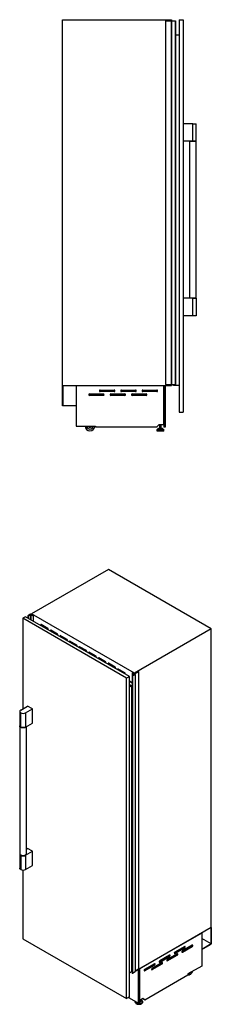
# Model space of a CAD drawing. Header units: millimetres. Extents: x 61 to 324, y 22 to 276.
# Tile 2 of 2: x 274 to 324, y 22 to 276. Entities that reach past the tile are written whole.
import ezdxf

# ---------------------------------------------------------------- set-up
doc = ezdxf.new("R2010")
doc.units = ezdxf.units.MM

msp = doc.modelspace()

# ---------------------------------------------------------------- linework, layer by layer
at = {"color": 7, "linetype": 'Continuous', "lineweight": 25}
for p, q in [((285.35, 181.69), (285.35, 276.04)), ((285.35, 276.04), (313.35, 276.04)), ((311.85, 275.79), (311.85, 181.94)), ((311.85, 275.79), (313.32, 275.79)), ((313.32, 275.79), (313.32, 181.94)), ((313.32, 275.79), (313.37, 275.79)), ((313.35, 276.04), (313.35, 275.79)), ((313.37, 275.79), (313.37, 181.94)), ((313.37, 275.79), (314.36, 275.79)), ((314.36, 275.79), (314.36, 181.94)), ((314.36, 275.79), (314.37, 275.79)), ((314.37, 275.79), (314.37, 181.94)), ((314.37, 275.79), (314.38, 275.79)), ((314.38, 275.79), (314.38, 181.94)), ((314.38, 275.79), (314.39, 275.79)), ((314.39, 181.94), (314.39, 275.79)), ((315.35, 276.04), (315.35, 174.84)), ((315.35, 276.04), (316.35, 276.04)), ((316.35, 276.04), (316.35, 174.84)), ((315.35, 272.04), (314.39, 272.04)), ((318.85, 249.19), (316.35, 249.19)), ((318.85, 244.69), (318.85, 249.19)), ((318.85, 249.19), (319.72, 249.19)), ((319.72, 244.69), (319.72, 249.19)), ((318.85, 244.69), (316.35, 244.69)), ((317.97, 244.69), (317.97, 244.59)), ((317.97, 244.59), (317.97, 204.29)), ((319.72, 244.59), (317.97, 244.59)), ((319.72, 244.69), (318.85, 244.69)), ((319.72, 244.59), (319.72, 244.69)), ((319.72, 204.29), (319.72, 244.59)), ((318.85, 204.19), (316.35, 204.19)), ((317.97, 204.29), (317.97, 204.19)), ((317.97, 204.29), (319.72, 204.29)), ((318.85, 199.69), (318.85, 204.19)), ((318.85, 204.19), (319.72, 204.19)), ((319.72, 204.19), (319.72, 204.29)), ((319.72, 204.19), (319.72, 199.69)), ((318.85, 199.69), (316.35, 199.69)), ((319.72, 199.69), (318.85, 199.69)), ((285.35, 181.69), (313.35, 181.69)), ((285.35, 176.47), (285.35, 181.69)), ((285.35, 181.69), (285.4, 181.69)), ((285.4, 181.69), (285.4, 176.52)), ((288.83, 181.68), (288.83, 181.69)), ((288.83, 181.68), (288.83, 171.25)), ((288.83, 181.68), (311.35, 181.68)), ((295, 180.53), (298.6, 180.53)), ((300.5, 180.53), (304.1, 180.53)), ((306, 180.53), (309.6, 180.53)), ((311.35, 181.68), (311.35, 181.69)), ((311.35, 171.66), (311.35, 181.68)), ((311.4, 181.69), (311.4, 170.94)), ((311.75, 181.69), (311.75, 170.94)), ((311.85, 181.94), (313.32, 181.94)), ((313.32, 181.94), (313.37, 181.94)), ((313.35, 181.94), (313.35, 181.69)), ((313.37, 181.94), (314.36, 181.94)), ((313.85, 181.74), (313.85, 181.94)), ((315.35, 181.74), (313.85, 181.74)), ((314.36, 181.94), (314.37, 181.94)), ((314.37, 181.94), (314.38, 181.94)), ((314.38, 181.94), (314.39, 181.94)), ((292.25, 179.53), (295.85, 179.53)), ((295.85, 179.13), (292.25, 179.13)), ((298.6, 180.13), (295, 180.13)), ((297.75, 179.53), (301.35, 179.53)), ((301.35, 179.13), (297.75, 179.13)), ((304.1, 180.13), (300.5, 180.13)), ((303.25, 179.53), (306.85, 179.53)), ((306.85, 179.13), (303.25, 179.13)), ((309.6, 180.13), (306, 180.13)), ((288.83, 176.47), (285.35, 176.47)), ((285.4, 176.52), (288.83, 176.52)), ((288.83, 176.52), (288.83, 176.47)), ((315.35, 174.84), (316.35, 174.84)), ((288.83, 171.25), (293.83, 171.25)), ((293.83, 171.25), (293.83, 170.96)), ((309.5, 170.96), (293.83, 170.96)), ((309.5, 170.96), (310.2, 171.66)), ((309.55, 170.21), (309.55, 170.12)), ((309.85, 170.56), (309.57, 170.27)), ((309.91, 170.58), (311.08, 170.58)), ((310.08, 170.74), (310.08, 170.58)), ((310.08, 170.74), (310.91, 170.74)), ((310.2, 171.66), (311.35, 171.66)), ((310.25, 171.66), (310.25, 170.74)), ((310.74, 170.74), (310.74, 171.66)), ((310.91, 170.58), (310.91, 170.74)), ((311.41, 170.27), (311.13, 170.56)), ((311.75, 170.94), (311.4, 170.94)), ((311.43, 170.12), (311.43, 170.21)), ((309.63, 170.04), (311.36, 170.04)), ((297.15, 134.25), (277.36, 122.82)), ((323.6, 118.98), (297.15, 134.25)), ((275.8, 122.08), (275.09, 121.67)), ((302.53, 106.65), (275.8, 122.08)), ((277.11, 122.73), (276.41, 122.33)), ((276.41, 122.33), (276.47, 122.29)), ((276.41, 122.33), (276.41, 121.73)), ((276.47, 122.28), (276.47, 121.7)), ((276.47, 122.28), (276.47, 122.28)), ((276.54, 122.33), (277.07, 122.63)), ((276.54, 121.65), (276.54, 122.28)), ((277.25, 122.65), (277.11, 122.73)), ((277.14, 122.63), (277.77, 122.27)), ((277.36, 122.67), (277.32, 122.65)), ((277.34, 122.6), (277.36, 122.61)), ((277.34, 122.6), (277.34, 122.57)), ((277.41, 122.52), (277.34, 122.56)), ((303.8, 107.55), (277.36, 122.82)), ((277.36, 122.82), (277.36, 122.56)), ((277.47, 122.48), (277.53, 122.51)), ((277.51, 122.45), (277.47, 122.48)), ((277.5, 122.53), (277.48, 122.52)), ((277.53, 122.51), (277.5, 122.53)), ((277.52, 122.45), (277.51, 122.45)), ((277.7, 122.35), (277.52, 122.45)), ((277.53, 122.51), (277.53, 122.45)), ((277.74, 122.33), (277.73, 122.35)), ((277.78, 122.3), (277.74, 122.33)), ((277.77, 122.27), (277.8, 122.27)), ((277.77, 122.27), (277.77, 120.94)), ((277.8, 122.28), (277.78, 122.3)), ((277.8, 122.27), (277.8, 120.93)), ((277.81, 120.92), (277.81, 122.28)), ((301.82, 106.24), (275.09, 121.67)), ((275.09, 121.67), (275.09, 98.32)), ((281.56, 119.04), (279.79, 120.06)), ((279.83, 119.92), (279.79, 119.9)), ((279.79, 119.9), (281.56, 118.88)), ((279.83, 119.92), (281.6, 118.9)), ((281.6, 118.9), (281.56, 118.88)), ((284.04, 117.61), (282.27, 118.63)), ((282.3, 118.49), (282.27, 118.47)), ((282.27, 118.47), (284.04, 117.45)), ((282.3, 118.49), (284.07, 117.47)), ((284.07, 117.47), (284.04, 117.45)), ((286.51, 116.18), (284.74, 117.2)), ((284.78, 117.06), (284.74, 117.04)), ((284.74, 117.04), (286.51, 116.02)), ((284.78, 117.06), (286.55, 116.04)), ((323.6, 118.98), (303.8, 107.55)), ((323.6, 41.94), (323.6, 118.98)), ((286.55, 116.04), (286.51, 116.02)), ((288.99, 114.75), (287.22, 115.77)), ((287.25, 115.63), (287.22, 115.61)), ((287.22, 115.61), (288.99, 114.59)), ((287.25, 115.63), (289.02, 114.61)), ((289.02, 114.61), (288.99, 114.59)), ((291.46, 113.33), (289.69, 114.35)), ((289.73, 114.2), (289.69, 114.18)), ((289.69, 114.18), (291.46, 113.16)), ((289.73, 114.2), (291.5, 113.18)), ((291.5, 113.18), (291.46, 113.16)), ((293.94, 111.9), (292.17, 112.92)), ((292.2, 112.77), (292.17, 112.75)), ((292.17, 112.75), (293.94, 111.73)), ((292.2, 112.77), (293.97, 111.75)), ((293.97, 111.75), (293.94, 111.73)), ((296.41, 110.47), (294.64, 111.49)), ((294.68, 111.35), (294.64, 111.32)), ((294.64, 111.32), (296.41, 110.3)), ((294.68, 111.35), (296.45, 110.32)), ((296.45, 110.32), (296.41, 110.3)), ((298.89, 109.04), (297.12, 110.06)), ((297.15, 109.92), (297.12, 109.9)), ((297.12, 109.9), (298.89, 108.88)), ((297.15, 109.92), (298.92, 108.9)), ((298.92, 108.9), (298.89, 108.88)), ((301.36, 107.61), (299.59, 108.63)), ((299.63, 108.49), (299.59, 108.47)), ((299.59, 108.47), (301.36, 107.45)), ((299.63, 108.49), (301.4, 107.47)), ((301.4, 107.47), (301.36, 107.45)), ((302.53, 106.65), (301.82, 106.24)), ((302.53, 24.02), (302.53, 106.65)), ((303.21, 107.6), (303.2, 107.59)), ((303.2, 107.59), (303.84, 107.22)), ((303.2, 107.59), (303.2, 106.86)), ((303.2, 106.85), (303.2, 30.22)), ((303.21, 106.83), (303.21, 30.2)), ((303.27, 107.59), (303.23, 107.6)), ((303.23, 106.83), (303.23, 106.84)), ((303.23, 106.84), (303.23, 30.2)), ((303.23, 106.83), (303.23, 30.2)), ((303.25, 106.84), (303.31, 106.8)), ((303.25, 106.84), (303.25, 30.2)), ((303.31, 107.57), (303.27, 107.59)), ((303.34, 107.56), (303.31, 107.57)), ((303.31, 106.8), (304.01, 107.2)), ((303.84, 107.18), (303.31, 106.88)), ((303.31, 106.8), (303.31, 30.17)), ((303.35, 107.54), (303.35, 107.56)), ((303.53, 107.44), (303.35, 107.55)), ((303.52, 107.44), (303.53, 107.44)), ((303.56, 107.41), (303.52, 107.44)), ((303.53, 107.44), (303.53, 107.43)), ((303.62, 107.45), (303.56, 107.41)), ((303.66, 107.43), (303.62, 107.45)), ((303.64, 107.42), (303.66, 107.43)), ((303.64, 107.42), (303.64, 107.38)), ((303.72, 107.34), (303.65, 107.38)), ((303.66, 107.43), (303.66, 107.37)), ((304.86, 107.96), (303.78, 107.33)), ((303.8, 107.55), (303.8, 107.35)), ((303.87, 107.32), (304.91, 107.93)), ((304.01, 107.2), (303.87, 107.28)), ((304.01, 107.2), (304.01, 30.57)), ((304.91, 107.93), (304.86, 107.96)), ((304.91, 107.93), (304.91, 31.29)), ((301.82, 23.61), (301.82, 106.24)), ((303.2, 105.04), (302.53, 105.43)), ((302.53, 105.42), (303.2, 105.03)), ((302.53, 104.61), (303.06, 104.3)), ((302.53, 104), (303.06, 104.3)), ((303.06, 104.3), (303.06, 30.57)), ((274.56, 98.01), (276.33, 99.03)), ((277.57, 98.32), (276.33, 99.03)), ((274.31, 97.66), (274.31, 93.98)), ((274.56, 93.63), (274.56, 97.3)), ((275.8, 97.3), (277.57, 98.32)), ((275.8, 97.3), (275.8, 93.63)), ((277.57, 94.65), (277.57, 98.32)), ((274.31, 93.98), (274.31, 93.9)), ((275.8, 93.63), (277.57, 94.65)), ((274.31, 93.9), (274.31, 60.99)), ((276.06, 60.99), (276.06, 93.77)), ((274.31, 60.99), (274.31, 60.91)), ((275.8, 60.56), (277.57, 61.58)), ((276.06, 62.13), (276.33, 62.29)), ((276.06, 60.91), (276.06, 60.99)), ((277.57, 61.58), (276.33, 62.29)), ((277.57, 57.9), (277.57, 61.58)), ((274.31, 60.91), (274.31, 57.24)), ((274.56, 60.56), (274.56, 56.88)), ((275.8, 60.56), (275.8, 56.88)), ((275.09, 56.74), (275.09, 39.04)), ((275.8, 56.88), (277.57, 57.9)), ((323.6, 41.94), (304.01, 30.63)), ((323.6, 41.94), (323.56, 41.92)), ((323.56, 41.92), (323.56, 37.69)), ((323.6, 37.67), (323.6, 41.94)), ((275.09, 39.04), (301.82, 23.61)), ((321.13, 40.51), (305.21, 31.32)), ((321.14, 40.51), (305.22, 31.32)), ((321.13, 40.51), (321.14, 40.51)), ((321.13, 40.51), (321.13, 40.51)), ((321.14, 40.51), (321.14, 31.99)), ((323.56, 37.69), (321.14, 39.09)), ((314.09, 35.38), (316.6, 36.83)), ((316.78, 37.05), (314.23, 35.58)), ((314.23, 35.26), (316.78, 36.73)), ((316.04, 35.69), (318.54, 37.13)), ((318.72, 37.36), (316.18, 35.89)), ((316.18, 35.56), (318.72, 37.03)), ((316.6, 36.83), (316.78, 36.73)), ((318.54, 37.13), (318.72, 37.03)), ((323.56, 37.69), (321.14, 36.29)), ((321.14, 36.25), (323.6, 37.67)), ((321.14, 36.29), (321.14, 36.25)), ((310.2, 33.14), (312.71, 34.58)), ((312.89, 34.81), (310.34, 33.34)), ((310.34, 33.01), (312.89, 34.48)), ((312.15, 33.44), (314.65, 34.89)), ((314.83, 35.11), (312.29, 33.64)), ((312.29, 33.32), (314.83, 34.79)), ((312.71, 34.58), (312.89, 34.48)), ((314.65, 34.89), (314.83, 34.79)), ((302.53, 30.26), (303.06, 30.57)), ((303.06, 30.94), (303.2, 30.85)), ((303.31, 30.17), (304.01, 30.57)), ((304.01, 30.77), (304.91, 31.29)), ((304.9, 22.4), (304.9, 31.14)), ((305.14, 22.55), (305.14, 31.28)), ((305.21, 31.32), (305.21, 31.32)), ((305.21, 31.32), (305.22, 31.32)), ((305.22, 23.13), (305.22, 31.32)), ((306.32, 30.89), (308.82, 32.34)), ((309, 32.56), (306.45, 31.09)), ((306.45, 30.77), (309, 32.24)), ((308.26, 31.2), (310.77, 32.64)), ((310.94, 32.87), (308.4, 31.4)), ((308.4, 31.07), (310.94, 32.54)), ((308.82, 32.34), (309, 32.24)), ((310.77, 32.64), (310.94, 32.54)), ((321.14, 31.99), (317.6, 29.95)), ((303.23, 30.2), (303.23, 30.2)), ((303.25, 30.2), (303.31, 30.17)), ((306.52, 23.31), (317.6, 29.71)), ((317.6, 29.95), (317.6, 29.71)), ((302.53, 24.02), (301.82, 23.61)), ((302.32, 23.89), (304.9, 22.4)), ((305.14, 23.17), (305.22, 23.13)), ((306.02, 23.6), (305.22, 23.13)), ((305.4, 23.08), (305.4, 23.21)), ((305.66, 23.19), (305.49, 23.29)), ((306.52, 23.31), (306.02, 23.6)), ((306.02, 23.6), (306.52, 23.31)), ((304.05, 22.78), (304.05, 22.7)), ((304.05, 22.76), (304.05, 22.78)), ((304.05, 22.69), (304.05, 22.7)), ((304.9, 22.4), (305.14, 22.55)), ((305.93, 22.7), (305.93, 22.78))]:
    msp.add_line(p, q, dxfattribs=at)
at = {"color": 8, "linetype": 'Continuous', "lineweight": 25}
for p, q in [((309.55, 170.21), (311.43, 170.21)), ((309.57, 170.27), (311.41, 170.27)), ((309.85, 170.56), (311.13, 170.56)), ((309.55, 170.12), (311.43, 170.12)), ((276.47, 122.29), (276.47, 122.28)), ((276.47, 122.27), (276.47, 121.69)), ((276.53, 122.27), (276.53, 121.66)), ((276.54, 122.33), (276.54, 121.65)), ((277.07, 122.63), (277.07, 121.35)), ((277.14, 122.63), (277.14, 121.31)), ((303.35, 107.55), (303.35, 107.55)), ((303.84, 107.22), (303.84, 107.18)), ((303.87, 107.32), (303.87, 107.28)), ((316.03, 35.64), (316.18, 35.56)), ((310.2, 33.09), (310.34, 33.01)), ((312.14, 33.4), (312.29, 33.32)), ((314.09, 35.34), (314.23, 35.26)), ((306.31, 30.85), (306.45, 30.77)), ((308.26, 31.15), (308.4, 31.07))]:
    msp.add_line(p, q, dxfattribs=at)
at = {"color": 7, "linetype": 'Continuous', "lineweight": 25, "flags": 128}
for points in [[(276.47, 122.28), (276.47, 122.28), (276.47, 122.28), (276.47, 122.28), (276.47, 122.28), (276.47, 122.28), (276.47, 122.27), (276.47, 122.27), (276.47, 122.27)], [(276.54, 122.29), (276.53, 122.29), (276.53, 122.3), (276.53, 122.3), (276.53, 122.31), (276.53, 122.31), (276.53, 122.32), (276.54, 122.32), (276.54, 122.33)], [(276.53, 122.27), (276.53, 122.27), (276.53, 122.27), (276.54, 122.28), (276.54, 122.28), (276.54, 122.28), (276.54, 122.28), (276.54, 122.29), (276.54, 122.29)], [(277.34, 122.56), (277.34, 122.57), (277.33, 122.57), (277.33, 122.58), (277.33, 122.58), (277.33, 122.59), (277.33, 122.59), (277.33, 122.6), (277.34, 122.6)], [(277.8, 122.27), (277.8, 122.27), (277.8, 122.27), (277.8, 122.27), (277.81, 122.28), (277.81, 122.28), (277.81, 122.28), (277.8, 122.28), (277.8, 122.28)], [(279.79, 120.06), (279.77, 120.07), (279.74, 120.07), (279.73, 120.05), (279.72, 120.02), (279.73, 119.99), (279.74, 119.95), (279.77, 119.92), (279.79, 119.9)], [(281.56, 118.88), (281.59, 118.87), (281.61, 118.87), (281.63, 118.89), (281.63, 118.92), (281.63, 118.95), (281.61, 118.99), (281.59, 119.02), (281.56, 119.04)], [(281.6, 118.9), (281.62, 118.89), (281.63, 118.89)], [(282.27, 118.63), (282.24, 118.64), (282.22, 118.64), (282.2, 118.62), (282.2, 118.59), (282.2, 118.56), (282.22, 118.52), (282.24, 118.49), (282.27, 118.47)], [(284.04, 117.45), (284.06, 117.44), (284.09, 117.44), (284.1, 117.46), (284.11, 117.49), (284.1, 117.52), (284.09, 117.56), (284.06, 117.59), (284.04, 117.61)], [(284.07, 117.47), (284.1, 117.46), (284.1, 117.46)], [(284.74, 117.2), (284.72, 117.21), (284.69, 117.21), (284.68, 117.19), (284.67, 117.16), (284.68, 117.13), (284.69, 117.09), (284.72, 117.06), (284.74, 117.04)], [(286.51, 116.02), (286.54, 116.01), (286.56, 116.01), (286.58, 116.03), (286.58, 116.06), (286.58, 116.09), (286.56, 116.13), (286.54, 116.16), (286.51, 116.18)], [(286.55, 116.04), (286.57, 116.03), (286.58, 116.03)], [(287.22, 115.77), (287.19, 115.78), (287.17, 115.78), (287.15, 115.76), (287.15, 115.73), (287.15, 115.7), (287.17, 115.66), (287.19, 115.63), (287.22, 115.61)], [(288.99, 114.59), (289.01, 114.58), (289.04, 114.59), (289.05, 114.6), (289.06, 114.63), (289.05, 114.67), (289.04, 114.7), (289.01, 114.73), (288.99, 114.75)], [(289.02, 114.61), (289.05, 114.6), (289.05, 114.6)], [(289.69, 114.35), (289.67, 114.36), (289.64, 114.35), (289.63, 114.33), (289.62, 114.3), (289.63, 114.27), (289.64, 114.24), (289.67, 114.2), (289.69, 114.18)], [(291.46, 113.16), (291.49, 113.15), (291.51, 113.16), (291.53, 113.17), (291.53, 113.2), (291.53, 113.24), (291.51, 113.27), (291.49, 113.3), (291.46, 113.33)], [(291.5, 113.18), (291.52, 113.17), (291.53, 113.17)], [(292.17, 112.92), (292.14, 112.93), (292.12, 112.92), (292.1, 112.9), (292.1, 112.88), (292.1, 112.84), (292.12, 112.81), (292.14, 112.78), (292.17, 112.75)], [(293.94, 111.73), (293.96, 111.72), (293.99, 111.73), (294, 111.75), (294.01, 111.77), (294, 111.81), (293.99, 111.84), (293.96, 111.87), (293.94, 111.9)], [(293.97, 111.75), (294, 111.74), (294, 111.74)], [(294.64, 111.49), (294.62, 111.5), (294.59, 111.49), (294.58, 111.48), (294.57, 111.45), (294.58, 111.41), (294.59, 111.38), (294.62, 111.35), (294.64, 111.32)], [(296.41, 110.3), (296.44, 110.3), (296.46, 110.3), (296.48, 110.32), (296.48, 110.35), (296.48, 110.38), (296.46, 110.41), (296.44, 110.45), (296.41, 110.47)], [(296.45, 110.32), (296.47, 110.32), (296.48, 110.32)], [(297.12, 110.06), (297.09, 110.07), (297.07, 110.06), (297.05, 110.05), (297.05, 110.02), (297.05, 109.98), (297.07, 109.95), (297.09, 109.92), (297.12, 109.9)], [(298.89, 108.88), (298.91, 108.87), (298.94, 108.87), (298.95, 108.89), (298.96, 108.92), (298.95, 108.95), (298.94, 108.99), (298.91, 109.02), (298.89, 109.04)], [(298.92, 108.9), (298.95, 108.89), (298.95, 108.89)], [(299.59, 108.63), (299.57, 108.64), (299.54, 108.64), (299.53, 108.62), (299.52, 108.59), (299.53, 108.56), (299.54, 108.52), (299.57, 108.49), (299.59, 108.47)], [(301.36, 107.45), (301.39, 107.44), (301.41, 107.44), (301.43, 107.46), (301.43, 107.49), (301.43, 107.52), (301.41, 107.56), (301.39, 107.59), (301.36, 107.61)], [(301.4, 107.47), (301.42, 107.46), (301.43, 107.46)], [(303.35, 107.55), (303.35, 107.56), (303.35, 107.56), (303.35, 107.56), (303.35, 107.56), (303.35, 107.56), (303.35, 107.56), (303.34, 107.56), (303.34, 107.56)], [(303.65, 107.38), (303.64, 107.38), (303.64, 107.39), (303.64, 107.39), (303.63, 107.4), (303.63, 107.4), (303.63, 107.41), (303.64, 107.41), (303.64, 107.42)], [(274.56, 98.01), (274.48, 97.96), (274.41, 97.9), (274.36, 97.83), (274.33, 97.76), (274.31, 97.69), (274.31, 97.62), (274.33, 97.55), (274.36, 97.48), (274.41, 97.41), (274.48, 97.35), (274.56, 97.3)], [(274.56, 93.63), (274.48, 93.68), (274.41, 93.74), (274.36, 93.81), (274.33, 93.88), (274.31, 93.95), (274.31, 93.98)], [(275.8, 93.63), (275.71, 93.58), (275.6, 93.54), (275.49, 93.51), (275.37, 93.49), (275.24, 93.48), (275.12, 93.48), (274.99, 93.49), (274.87, 93.51), (274.76, 93.54), (274.66, 93.58), (274.56, 93.63), (274.48, 93.68), (274.41, 93.74), (274.36, 93.81), (274.33, 93.88), (274.31, 93.95), (274.31, 93.98)], [(276.02, 93.75), (276, 93.72), (275.95, 93.66), (275.88, 93.6), (275.8, 93.54), (275.71, 93.5), (275.6, 93.46), (275.49, 93.43), (275.37, 93.41), (275.24, 93.4), (275.12, 93.4), (274.99, 93.41), (274.87, 93.43), (274.76, 93.46), (274.66, 93.5), (274.56, 93.54), (274.48, 93.6), (274.41, 93.66), (274.36, 93.72), (274.33, 93.79), (274.31, 93.86), (274.31, 93.9)], [(276.02, 93.75), (276, 93.72), (275.95, 93.66), (275.88, 93.6), (275.8, 93.54), (275.71, 93.5), (275.6, 93.46), (275.49, 93.43), (275.37, 93.41), (275.24, 93.4), (275.12, 93.4), (274.99, 93.41), (274.87, 93.43), (274.76, 93.46), (274.66, 93.5), (274.56, 93.54), (274.48, 93.6), (274.41, 93.66), (274.36, 93.72), (274.33, 93.79), (274.31, 93.86), (274.31, 93.9)], [(274.31, 60.99), (274.31, 60.96), (274.33, 60.89), (274.36, 60.82), (274.41, 60.75), (274.48, 60.69), (274.56, 60.64)], [(274.31, 60.99), (274.31, 60.96), (274.33, 60.89), (274.36, 60.82), (274.41, 60.75), (274.48, 60.69), (274.56, 60.64)], [(274.56, 60.64), (274.66, 60.59), (274.76, 60.55), (274.87, 60.52), (274.99, 60.5), (275.12, 60.49), (275.24, 60.49), (275.37, 60.5), (275.49, 60.52), (275.6, 60.55), (275.71, 60.59), (275.8, 60.64), (275.88, 60.69), (275.95, 60.75), (276, 60.82), (276.04, 60.89), (276.05, 60.96), (276.06, 60.99)], [(274.56, 60.64), (274.66, 60.59), (274.76, 60.55), (274.87, 60.52), (274.99, 60.5), (275.12, 60.49), (275.24, 60.49), (275.37, 60.5), (275.49, 60.52), (275.6, 60.55), (275.71, 60.59), (275.8, 60.64), (275.88, 60.69), (275.95, 60.75), (276, 60.82), (276.04, 60.89), (276.05, 60.96), (276.06, 60.99)], [(274.31, 60.91), (274.31, 60.88), (274.33, 60.81), (274.36, 60.74), (274.41, 60.67), (274.48, 60.61), (274.56, 60.56)], [(274.31, 60.91), (274.31, 60.88), (274.33, 60.81), (274.36, 60.74), (274.41, 60.67), (274.48, 60.61), (274.56, 60.56)], [(274.56, 60.56), (274.66, 60.51), (274.76, 60.47), (274.87, 60.44), (274.99, 60.42), (275.12, 60.41), (275.24, 60.41), (275.37, 60.42), (275.49, 60.44), (275.6, 60.47), (275.71, 60.51), (275.8, 60.56), (275.88, 60.61), (275.95, 60.67), (276, 60.74), (276.04, 60.81), (276.05, 60.88), (276.06, 60.91)], [(274.56, 56.88), (274.48, 56.94), (274.41, 57), (274.36, 57.06), (274.33, 57.13), (274.31, 57.2), (274.31, 57.24)], [(314.23, 35.58), (314.19, 35.55), (314.15, 35.5), (314.12, 35.45), (314.1, 35.39), (314.09, 35.34), (314.1, 35.29), (314.12, 35.26), (314.15, 35.24), (314.19, 35.24), (314.23, 35.26)], [(316.18, 35.89), (316.13, 35.86), (316.09, 35.81), (316.06, 35.76), (316.04, 35.7), (316.03, 35.64), (316.04, 35.6), (316.06, 35.56), (316.09, 35.55), (316.13, 35.54), (316.18, 35.56)], [(316.78, 36.73), (316.82, 36.76), (316.86, 36.8), (316.89, 36.86), (316.91, 36.92), (316.92, 36.97), (316.91, 37.02), (316.89, 37.05), (316.86, 37.07), (316.82, 37.07), (316.78, 37.05)], [(318.72, 37.03), (318.76, 37.06), (318.8, 37.11), (318.84, 37.16), (318.86, 37.22), (318.86, 37.28), (318.86, 37.32), (318.84, 37.36), (318.8, 37.37), (318.76, 37.38), (318.72, 37.36)], [(310.34, 33.34), (310.3, 33.3), (310.26, 33.26), (310.23, 33.2), (310.21, 33.15), (310.2, 33.09), (310.21, 33.05), (310.23, 33.01), (310.26, 32.99), (310.3, 32.99), (310.34, 33.01)], [(312.29, 33.64), (312.24, 33.61), (312.2, 33.56), (312.17, 33.51), (312.15, 33.45), (312.14, 33.4), (312.15, 33.35), (312.17, 33.32), (312.2, 33.3), (312.24, 33.3), (312.29, 33.32)], [(312.89, 34.48), (312.93, 34.51), (312.97, 34.56), (313, 34.61), (313.02, 34.67), (313.03, 34.73), (313.02, 34.77), (313, 34.81), (312.97, 34.82), (312.93, 34.82), (312.89, 34.81)], [(314.83, 34.79), (314.88, 34.82), (314.91, 34.87), (314.95, 34.92), (314.97, 34.98), (314.97, 35.03), (314.97, 35.08), (314.95, 35.11), (314.91, 35.13), (314.88, 35.13), (314.83, 35.11)], [(306.45, 31.09), (306.41, 31.06), (306.37, 31.01), (306.34, 30.96), (306.32, 30.9), (306.31, 30.85), (306.32, 30.8), (306.34, 30.77), (306.37, 30.75), (306.41, 30.75), (306.45, 30.77)], [(308.4, 31.4), (308.35, 31.37), (308.31, 31.32), (308.28, 31.26), (308.26, 31.21), (308.26, 31.15), (308.26, 31.11), (308.28, 31.07), (308.31, 31.05), (308.35, 31.05), (308.4, 31.07)], [(309, 32.24), (309.04, 32.27), (309.08, 32.31), (309.11, 32.37), (309.13, 32.43), (309.14, 32.48), (309.13, 32.53), (309.11, 32.56), (309.08, 32.58), (309.04, 32.58), (309, 32.56)], [(310.94, 32.54), (310.99, 32.57), (311.03, 32.62), (311.06, 32.67), (311.08, 32.73), (311.08, 32.79), (311.08, 32.83), (311.06, 32.87), (311.03, 32.88), (310.99, 32.89), (310.94, 32.87)], [(317.6, 29.74), (317.61, 29.73), (317.7, 29.71), (317.8, 29.71), (317.9, 29.72), (318, 29.75), (318.11, 29.8), (318.22, 29.86), (318.33, 29.94), (318.43, 30.03), (318.53, 30.13), (318.63, 30.25), (318.72, 30.37), (318.8, 30.5), (318.87, 30.64), (318.89, 30.69)], [(317.83, 30.08), (317.87, 30.07), (317.95, 30.08), (318.03, 30.1), (318.12, 30.13), (318.21, 30.18), (318.29, 30.25), (318.38, 30.32), (318.46, 30.41), (318.5, 30.46)], [(305.4, 23.24), (305.4, 23.2), (305.39, 23.15), (305.36, 23.1), (305.31, 23.06), (305.25, 23.02), (305.18, 23), (305.14, 22.99)], [(305.4, 23.08), (305.4, 23.07), (305.39, 23.02), (305.36, 22.97), (305.31, 22.93), (305.25, 22.89), (305.18, 22.87), (305.14, 22.86)], [(305.49, 23.29), (305.51, 23.27), (305.55, 23.23)]]:
    msp.add_lwpolyline(points, dxfattribs=at)
at = {"color": 8, "linetype": 'Continuous', "lineweight": 25, "flags": 128}
for points in [[(305.66, 23.19), (305.72, 23.14), (305.79, 23.08), (305.85, 23.01), (305.89, 22.94), (305.91, 22.87), (305.91, 22.79), (305.89, 22.72), (305.86, 22.65), (305.81, 22.58), (305.74, 22.52), (305.66, 22.46), (305.57, 22.41), (305.46, 22.37), (305.35, 22.33), (305.23, 22.31), (305.1, 22.29), (304.97, 22.29), (304.84, 22.3), (304.72, 22.31), (304.6, 22.34), (304.49, 22.38), (304.38, 22.42), (304.29, 22.47), (304.22, 22.53), (304.15, 22.6), (304.11, 22.67), (304.08, 22.74), (304.07, 22.81), (304.07, 22.88)], [(305.46, 23.27), (305.47, 23.27), (305.52, 23.22), (305.55, 23.17), (305.57, 23.11), (305.57, 23.05), (305.55, 22.99), (305.52, 22.94), (305.47, 22.89), (305.4, 22.84), (305.32, 22.8), (305.24, 22.77), (305.14, 22.75)], [(305.55, 23.23), (305.56, 23.22), (305.6, 23.16), (305.62, 23.1), (305.63, 23.04), (305.61, 22.98), (305.58, 22.92), (305.52, 22.86), (305.46, 22.81), (305.38, 22.77), (305.29, 22.74), (305.19, 22.71), (305.14, 22.7)], [(305.93, 22.77), (305.93, 22.76), (305.92, 22.69), (305.89, 22.62), (305.84, 22.55), (305.78, 22.48), (305.7, 22.42), (305.61, 22.37), (305.51, 22.33), (305.39, 22.29), (305.27, 22.26), (305.15, 22.24), (305.02, 22.24), (304.89, 22.24), (304.77, 22.25), (304.64, 22.27), (304.53, 22.31), (304.42, 22.35), (304.32, 22.4), (304.24, 22.45), (304.17, 22.51), (304.11, 22.58), (304.07, 22.65), (304.05, 22.72), (304.05, 22.76)], [(305.93, 22.7), (305.93, 22.68), (305.92, 22.61), (305.89, 22.54), (305.84, 22.47), (305.78, 22.4), (305.7, 22.35), (305.61, 22.29), (305.51, 22.25), (305.39, 22.21), (305.27, 22.18), (305.15, 22.17), (305.02, 22.16), (304.89, 22.16), (304.77, 22.17), (304.64, 22.2), (304.53, 22.23), (304.42, 22.27), (304.32, 22.32), (304.24, 22.37), (304.17, 22.44), (304.11, 22.5), (304.07, 22.57), (304.05, 22.65), (304.05, 22.69)]]:
    msp.add_lwpolyline(points, dxfattribs=at)
at = {"color": 7, "linetype": 'Continuous', "lineweight": 25}
for centre, radius, start, end in [((295, 180.33), 0.2, 90, 270), ((298.6, 180.33), 0.2, 270, 90), ((300.5, 180.33), 0.2, 90, 270), ((304.1, 180.33), 0.2, 270, 90), ((306, 180.33), 0.2, 90, 270), ((309.6, 180.33), 0.2, 270, 90), ((292.25, 179.33), 0.2, 90, 270), ((295.85, 179.33), 0.2, 270, 90), ((297.75, 179.33), 0.2, 90, 270), ((301.35, 179.33), 0.2, 270, 90), ((303.25, 179.33), 0.2, 90, 270), ((306.85, 179.33), 0.2, 270, 90), ((292.37, 171.29), 1.25, 182.0631, 357.9369), ((292.37, 171.29), 0.85, 183.0347, 356.9653), ((292.37, 171.29), 0.375, 186.8921, 353.1079), ((309.63, 170.21), 0.075, 135.9249, 180), ((309.91, 170.51), 0.075, 90, 135.9249), ((311.08, 170.51), 0.075, 44.0751, 90), ((311.36, 170.21), 0.075, 0, 44.0751), ((309.63, 170.12), 0.075, 180, 270), ((311.36, 170.12), 0.075, 270, 0), ((276.47, 122.29), 0.00437, 290.7934, 69.2066), ((276.5, 122.35), 0.0802, 246.6761, 287.6258), ((277.11, 122.56), 0.0768, 62.3364, 117.1194), ((277.28, 122.72), 0.0769, 242.6091, 297.3899), ((277.45, 122.59), 0.0779, 242.2346, 290.758), ((277.71, 122.36), 0.0153, 242.5517, 298.0297), ((277.72, 122.34), 0.0132, 41.2632, 122.0478), ((277.81, 122.29), 0.00656, 220.1699, 235.4879), ((279.89, 120.03), 0.129, 163.1179, 242.7089), ((282.36, 118.6), 0.129, 163.1179, 242.7091), ((284.84, 117.18), 0.129, 163.1136, 242.7132), ((287.31, 115.75), 0.129, 163.1179, 242.7091), ((289.79, 114.32), 0.129, 163.1173, 242.7097), ((292.26, 112.89), 0.129, 163.1168, 242.7102), ((294.74, 111.46), 0.129, 163.1179, 242.7091), ((297.21, 110.03), 0.129, 163.1179, 242.7091), ((299.69, 108.6), 0.129, 163.1179, 242.7089), ((303.22, 106.85), 0.0201, 134.0739, 242.9125), ((303.22, 107.59), 0.0153, 64.9269, 125.9065), ((303.23, 106.84), 0.036, 68.0182, 127.8976), ((303.22, 106.85), 0.0151, 238.8779, 297.7517), ((303.23, 107.62), 0.0125, 244.8098, 254.7922), ((303.24, 106.82), 0.0154, 62.6149, 117.3851), ((303.27, 106.95), 0.0783, 249.6031, 297.0733), ((303.35, 107.55), 0.00439, 109.2771, 248.9783), ((303.76, 107.41), 0.0779, 242.2352, 290.7565), ((303.83, 107.2), 0.0218, 291.6053, 70.0275), ((303.88, 107.3), 0.0218, 110.785, 249.218), ((275.18, 98.49), 1.34, 242.4914, 297.5086), ((275.18, 94.81), 1.34, 242.4914, 297.5086), ((275.18, 61.74), 1.34, 242.4914, 297.5086), ((275.18, 58.07), 1.34, 242.4914, 297.5086), ((316.43, 37.09), 0.312, 302.8436, 348.7744), ((318.37, 37.4), 0.312, 302.8434, 348.7753), ((312.54, 34.84), 0.312, 302.8435, 348.7745), ((314.49, 35.15), 0.312, 302.8436, 348.775), ((308.65, 32.6), 0.312, 302.844, 348.7739), ((310.6, 32.91), 0.312, 302.8434, 348.7752), ((303.22, 30.22), 0.0232, 184.2079, 239.0731), ((303.22, 30.22), 0.0151, 238.8779, 297.7517), ((303.24, 30.19), 0.0154, 62.6149, 117.3851), ((317.71, 30.9), 0.801, 284.2715, 315.7231), ((305.06, 23.29), 0.206, 294.4386, 313.652)]:
    msp.add_arc(centre, radius, start, end, dxfattribs=at)
for points, knots in [([(304.06, 22.89), (304.06, 22.88), (304.05, 22.85), (304.05, 22.81), (304.05, 22.77), (304.05, 22.76)], [0, 0, 0, 0, 0.0786948, 0.7015577, 1, 1, 1, 1]), ([(305.93, 22.77), (305.93, 22.79), (305.93, 22.84), (305.91, 22.91), (305.88, 22.98), (305.83, 23.05), (305.77, 23.11), (305.7, 23.16), (305.66, 23.19), (305.64, 23.2)], [0, 0, 0, 0, 0.1173694, 0.2706435, 0.4247616, 0.5816298, 0.7418696, 0.9048623, 1, 1, 1, 1]), ([(304.05, 22.68), (304.05, 22.67), (304.05, 22.63), (304.07, 22.57), (304.1, 22.5), (304.15, 22.43), (304.22, 22.37), (304.29, 22.31), (304.38, 22.26), (304.48, 22.21), (304.59, 22.18), (304.7, 22.15), (304.82, 22.13), (304.94, 22.13), (305.06, 22.13), (305.18, 22.14), (305.3, 22.16), (305.41, 22.19), (305.52, 22.22), (305.62, 22.27), (305.71, 22.32), (305.78, 22.38), (305.84, 22.45), (305.89, 22.52), (305.92, 22.6), (305.93, 22.66), (305.93, 22.69), (305.93, 22.7)], [0, 0, 0, 0, 0.020435, 0.0601295, 0.1000763, 0.1407542, 0.1823035, 0.2245507, 0.2671876, 0.3099454, 0.3526586, 0.3952922, 0.4378522, 0.4803633, 0.5228569, 0.5653672, 0.6079197, 0.6505507, 0.6932964, 0.736185, 0.7792238, 0.8223663, 0.8653946, 0.9079734, 0.9497161, 0.9904465, 1, 1, 1, 1])]:
    msp.add_open_spline(points, degree=3, knots=knots, dxfattribs=at)

doc.saveas('drawing.dxf')
